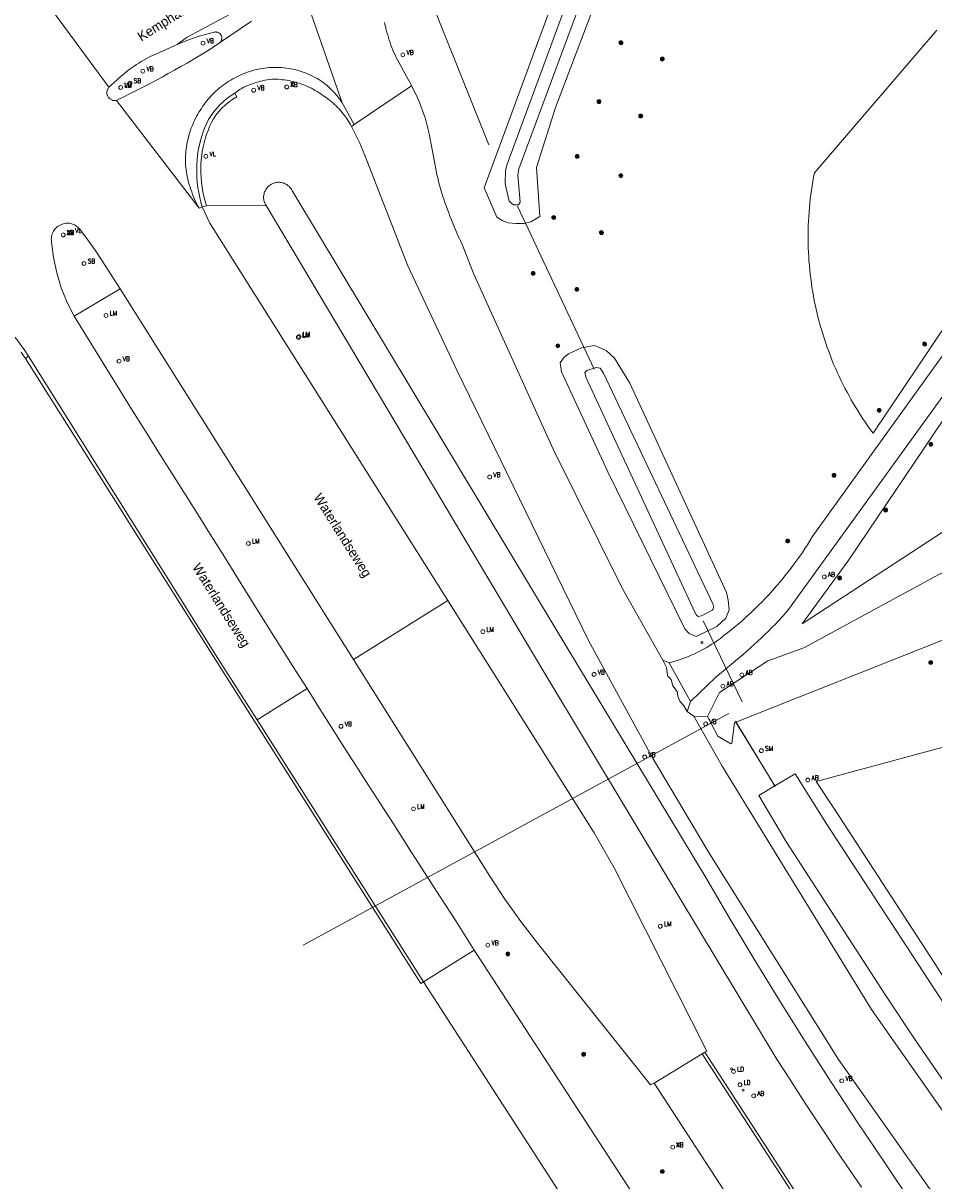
# Model space of a CAD drawing. Header units: metres. Extents: x 138165 to 154469, y 480134 to 494189.
# Tile 111 of 256: x 146881 to 146999, y 483256 to 483406. Entities that reach past the tile are written whole.
import ezdxf

# ---------------------------------------------------------------- set-up
doc = ezdxf.new("R2010")
doc.units = ezdxf.units.M
doc.header["$LTSCALE"] = 0.001
doc.header["$MEASUREMENT"] = 0
for name, color, linetype, lineweight in [('TOP-L-duiker', 7, 'Continuous', 0), ('TOP-L-topo objecten punt', 7, 'Continuous', 0), ('TOP-L-topo objecten vlak', 7, 'Continuous', 0), ('TOP-T-topo huisnummering naamgeving', 7, 'Continuous', 0)]:
    doc.layers.add(name, color=color, linetype=linetype, lineweight=lineweight)
doc.styles.add('Style-INTL_ISO', font='INTL_ISO.shx')
doc.styles.add('Style-STANDARD', font='STANDARD.shx')

# ---------------------------------------------------------------- blocks, each defined once
blk = doc.blocks.new('24')
at = {"layer": 'TOP-L-topo objecten punt', "color": 7, "linetype": 'Continuous', "lineweight": 0}
for radius in [0.025, 0.0182, 0.0115, 0.005]:
    blk.add_circle((0, 0), radius, dxfattribs=at)
blk = doc.blocks.new('131')
at = {"layer": 'TOP-L-topo objecten punt', "color": 7, "linetype": 'Continuous', "lineweight": 0}
blk.add_circle((0, 0), 0.025, dxfattribs=at)
at = {"layer": 'TOP-L-topo objecten punt', "color": 7, "linetype": 'Continuous', "lineweight": 0, "style": 'Style-STANDARD'}
blk.add_text('SM', height=0.06, dxfattribs=at).set_placement((0.0483, 0))
blk = doc.blocks.new('121')
at = {"layer": 'TOP-L-topo objecten punt', "color": 7, "linetype": 'Continuous', "lineweight": 0}
blk.add_circle((0, 0), 0.025, dxfattribs=at)
at = {"layer": 'TOP-L-topo objecten punt', "color": 7, "linetype": 'Continuous', "lineweight": 0, "style": 'Style-STANDARD'}
blk.add_text('LD', height=0.06, dxfattribs=at).set_placement((0.0483, 0))
blk = doc.blocks.new('16')
at = {"layer": 'TOP-L-topo objecten punt', "color": 7, "linetype": 'Continuous', "lineweight": 0}
blk.add_circle((0, 0), 0.025, dxfattribs=at)
at = {"layer": 'TOP-L-topo objecten punt', "color": 7, "linetype": 'Continuous', "lineweight": 0, "style": 'Style-STANDARD'}
blk.add_text('LM', height=0.06, dxfattribs=at).set_placement((0.0483, 0))
blk = doc.blocks.new('15')
at = {"layer": 'TOP-L-topo objecten punt', "color": 7, "linetype": 'Continuous', "lineweight": 0}
blk.add_circle((0, 0), 0.025, dxfattribs=at)
at = {"layer": 'TOP-L-topo objecten punt', "color": 7, "linetype": 'Continuous', "lineweight": 0, "style": 'Style-STANDARD'}
blk.add_text('VL', height=0.06, dxfattribs=at).set_placement((0.0483, 0))
blk = doc.blocks.new('10')
at = {"layer": 'TOP-L-topo objecten punt', "linetype": 'Continuous', "lineweight": 0}
blk.add_circle((0, 0), 0.0125, dxfattribs=at)
blk = doc.blocks.new('14')
at = {"layer": 'TOP-L-topo objecten punt', "color": 7, "linetype": 'Continuous', "lineweight": 0}
blk.add_circle((0, 0), 0.025, dxfattribs=at)
at = {"layer": 'TOP-L-topo objecten punt', "color": 7, "linetype": 'Continuous', "lineweight": 0, "style": 'Style-STANDARD'}
blk.add_text('VB', height=0.06, dxfattribs=at).set_placement((0.0483, 0))
blk = doc.blocks.new('11')
at = {"layer": 'TOP-L-topo objecten punt', "color": 7, "linetype": 'Continuous', "lineweight": 0}
blk.add_circle((0, 0), 0.025, dxfattribs=at)
at = {"layer": 'TOP-L-topo objecten punt', "color": 7, "linetype": 'Continuous', "lineweight": 0, "style": 'Style-STANDARD'}
blk.add_text('AB', height=0.06, dxfattribs=at).set_placement((0.0483, 0))
blk = doc.blocks.new('175')
at = {"layer": 'TOP-L-topo objecten punt', "color": 7, "linetype": 'Continuous', "lineweight": 0}
blk.add_circle((0, 0), 0.025, dxfattribs=at)
at = {"layer": 'TOP-L-topo objecten punt', "color": 7, "linetype": 'Continuous', "lineweight": 0, "style": 'Style-STANDARD'}
blk.add_text('SB', height=0.06, dxfattribs=at).set_placement((0.0483, 0))

msp = doc.modelspace()

# ---------------------------------------------------------------- linework, layer by layer
at = {"layer": 'TOP-L-duiker', "flags": 128}
for points in [[(146916.12, 483452.19), (146940.95, 483390.29)], [(146954.57, 483361.18), (146944.64, 483382.31)], [(146968.72, 483328.53), (146973.79, 483318.05)], [(146916.85, 483286.47), (146972.04, 483316.55)], [(146978.07, 483307.06), (146972.9, 483315.52)]]:
    msp.add_lwpolyline(points, dxfattribs=at)
at = {"layer": 'TOP-L-topo objecten vlak', "flags": 128}
for points in [[(146921.91, 483395.74), (146910.61, 483428.26)], [(146959.04, 483425.25), (146958.98, 483425.59), (146958.68, 483425.98), (146958.35, 483426.13), (146957.83, 483426.13), (146957.29, 483425.65), (146943.33, 483387.77), (146943.08, 483386.96), (146943.04, 483385.21), (146943.55, 483382.99), (146944.15, 483382.48), (146944.79, 483382.52), (146945, 483382.86), (146944.7, 483386.36), (146944.83, 483387.17), (146954.85, 483414.21), (146959.04, 483425.25)], [(146946.68, 483401.97), (146943.61, 483393.63), (146940.31, 483384.7), (146941.26, 483382.52), (146941.96, 483380.89), (146942.66, 483380.47), (146943.45, 483380.17), (146944.43, 483380.06), (146945.52, 483380.07), (146946.39, 483380.3), (146947.11, 483380.73), (146947.55, 483380.98), (146947.12, 483387.32), (146949.58, 483395.14), (146956.48, 483413.36)], [(146881.47, 483411.62), (146891.69, 483397.74)], [(146949.14, 483408.63), (146946.68, 483401.97)], [(146900.55, 483403.31), (146901.83, 483404.23), (146908.7, 483407.9)], [(146910.15, 483406.31), (146906.03, 483403.5)], [(146930.92, 483397.95), (146930.76, 483398.25), (146930.6, 483398.55), (146930.43, 483398.85), (146930.26, 483399.15), (146929.25, 483401.01), (146929.09, 483401.31), (146928.94, 483401.62), (146928.79, 483401.94), (146928.64, 483402.25), (146928.51, 483402.57), (146928.37, 483402.89), (146928.25, 483403.22), (146928.13, 483403.54), (146928.02, 483403.87), (146927.91, 483404.21), (146927.82, 483404.54), (146927.72, 483404.87), (146927.64, 483405.21), (146927.57, 483405.44), (146927.52, 483405.67), (146927.46, 483405.9), (146927.42, 483406.13)], [(146900.55, 483403.31), (146902.01, 483403.91), (146903.4, 483404.38), (146905.34, 483404.9), (146905.42, 483404.91), (146905.49, 483404.92), (146905.57, 483404.92), (146905.64, 483404.91), (146905.72, 483404.9), (146905.79, 483404.87), (146905.86, 483404.84), (146905.93, 483404.81), (146906, 483404.77), (146906.06, 483404.72), (146906.11, 483404.66), (146906.16, 483404.6), (146906.2, 483404.54), (146906.24, 483404.47), (146906.27, 483404.4), (146906.3, 483404.33), (146906.31, 483404.26), (146906.32, 483404.18), (146906.32, 483404.1), (146906.32, 483404.03), (146906.31, 483403.95), (146906.29, 483403.88), (146906.26, 483403.8), (146906.23, 483403.73), (146906.18, 483403.67), (146906.14, 483403.61), (146906.09, 483403.55), (146906.03, 483403.5)], [(146990.75, 483352.88), (146990.41, 483353.34), (146990.08, 483353.81), (146989.75, 483354.28), (146989.43, 483354.76), (146989.11, 483355.24), (146988.81, 483355.73), (146988.51, 483356.22), (146988.21, 483356.71), (146987.92, 483357.21), (146987.64, 483357.71), (146987.37, 483358.22), (146987.1, 483358.73), (146986.84, 483359.24), (146986.59, 483359.76), (146986.34, 483360.28), (146986.1, 483360.8), (146985.87, 483361.32), (146985.64, 483361.85), (146985.42, 483362.39), (146985.21, 483362.92), (146985.01, 483363.46), (146984.81, 483364), (146984.62, 483364.54), (146984.44, 483365.09), (146984.26, 483365.63), (146984.1, 483366.18), (146983.93, 483366.74), (146983.78, 483367.29), (146983.64, 483367.85), (146983.5, 483368.41), (146983.37, 483368.97), (146983.25, 483369.53), (146983.13, 483370.09), (146983.02, 483370.66), (146982.92, 483371.22), (146982.83, 483371.79), (146982.75, 483372.36), (146982.67, 483372.93), (146982.6, 483373.5), (146982.54, 483374.07), (146982.49, 483374.65), (146982.44, 483375.22), (146982.4, 483375.79), (146982.37, 483376.37), (146982.35, 483376.94), (146982.33, 483377.52), (146982.33, 483378.09), (146982.33, 483378.67), (146982.34, 483379.24), (146982.35, 483379.82), (146982.38, 483380.39), (146982.41, 483380.97), (146982.45, 483381.54), (146982.49, 483382.11), (146982.55, 483382.68), (146982.61, 483383.26), (146982.68, 483383.83), (146982.76, 483384.4), (146982.84, 483384.97), (146982.93, 483385.53), (146983.04, 483386.1), (146983.14, 483386.66), (146999.02, 483405.17)], [(146891.69, 483397.74), (146892.74, 483398.71), (146893.01, 483398.95), (146893.27, 483399.19), (146893.55, 483399.42), (146893.82, 483399.65), (146894.1, 483399.87), (146894.39, 483400.08), (146894.68, 483400.29), (146894.97, 483400.5), (146895.27, 483400.69), (146895.57, 483400.89), (146895.88, 483401.07), (146896.18, 483401.25), (146896.5, 483401.43), (146896.81, 483401.59), (146897.13, 483401.76), (146897.45, 483401.91), (146897.78, 483402.06), (146900.55, 483403.31)], [(146906.03, 483403.5), (146905.19, 483402.93), (146904.77, 483402.66), (146904.34, 483402.39), (146903.92, 483402.12), (146903.48, 483401.86), (146903.05, 483401.61), (146902.61, 483401.36), (146901.81, 483400.89), (146901, 483400.43), (146900.19, 483399.97), (146899.38, 483399.52), (146898.57, 483399.07), (146897.75, 483398.63), (146896.93, 483398.2), (146896.1, 483397.77), (146895.27, 483397.34), (146894.45, 483396.92), (146893.61, 483396.51), (146893.29, 483396.35), (146892.97, 483396.2), (146892.65, 483396.04)], [(146903.37, 483382.06), (146903.21, 483382.35), (146903.06, 483382.65), (146902.92, 483382.95), (146902.78, 483383.25), (146902.65, 483383.55), (146902.52, 483383.86), (146902.41, 483384.17), (146902.3, 483384.48), (146902.2, 483384.8), (146902.1, 483385.12), (146902.01, 483385.44), (146901.93, 483385.76), (146901.86, 483386.08), (146901.79, 483386.4), (146901.73, 483386.73), (146901.68, 483387.06), (146901.65, 483387.35), (146901.63, 483387.65), (146901.62, 483387.95), (146901.61, 483388.25), (146901.62, 483388.55), (146901.63, 483388.85), (146901.64, 483389.14), (146901.67, 483389.44), (146901.7, 483389.74), (146901.74, 483390.03), (146901.79, 483390.33), (146901.84, 483390.62), (146901.91, 483390.91), (146901.98, 483391.21), (146902.05, 483391.49), (146902.14, 483391.78), (146902.23, 483392.07), (146902.32, 483392.35), (146902.43, 483392.63), (146902.54, 483392.9), (146902.66, 483393.18), (146902.78, 483393.45), (146902.92, 483393.72), (146903.05, 483393.98), (146903.2, 483394.24), (146903.35, 483394.5), (146903.51, 483394.75), (146903.67, 483395), (146903.83, 483395.25), (146904.01, 483395.49), (146904.18, 483395.73), (146904.37, 483395.97), (146904.55, 483396.2), (146904.75, 483396.42), (146904.95, 483396.64), (146905.16, 483396.85), (146905.37, 483397.06), (146905.58, 483397.27), (146905.81, 483397.46), (146906.03, 483397.66), (146906.26, 483397.84), (146906.5, 483398.02), (146906.74, 483398.2), (146906.98, 483398.37), (146907.23, 483398.53), (146907.49, 483398.68), (146907.74, 483398.84), (146908, 483398.98), (146908.27, 483399.11), (146908.54, 483399.24), (146908.8, 483399.37), (146909.08, 483399.48), (146909.36, 483399.59), (146909.63, 483399.7), (146909.92, 483399.79), (146910.2, 483399.88), (146910.48, 483399.96), (146910.76, 483400.03), (146911.03, 483400.09), (146911.31, 483400.15), (146911.59, 483400.2), (146911.87, 483400.24), (146912.15, 483400.27), (146912.43, 483400.29), (146912.71, 483400.31), (146912.99, 483400.33), (146913.27, 483400.33), (146913.56, 483400.33), (146913.84, 483400.31), (146914.12, 483400.3), (146914.4, 483400.27), (146914.68, 483400.24), (146914.96, 483400.2), (146915.24, 483400.15), (146915.51, 483400.09), (146915.79, 483400.03), (146916.06, 483399.96), (146916.33, 483399.89), (146916.6, 483399.8), (146916.87, 483399.71), (146917.14, 483399.61), (146917.4, 483399.51), (146917.66, 483399.4), (146917.91, 483399.28), (146918.17, 483399.16), (146918.42, 483399.03), (146918.66, 483398.89), (146918.9, 483398.74), (146919.14, 483398.59), (146919.34, 483398.46), (146919.54, 483398.31), (146919.73, 483398.16), (146919.92, 483398.01), (146920.11, 483397.85), (146920.29, 483397.68), (146920.47, 483397.52), (146920.64, 483397.34), (146920.81, 483397.17), (146920.97, 483396.99), (146921.12, 483396.82), (146921.26, 483396.65), (146921.4, 483396.47), (146921.53, 483396.29), (146921.66, 483396.11), (146921.79, 483395.92), (146921.91, 483395.74)], [(146908.01, 483397), (146908.68, 483397.49), (146908.94, 483397.63), (146909.19, 483397.75), (146909.45, 483397.88), (146909.71, 483397.99), (146909.98, 483398.09), (146910.25, 483398.2), (146910.52, 483398.29), (146910.79, 483398.38), (146911.07, 483398.46), (146911.34, 483398.53), (146911.62, 483398.59), (146911.9, 483398.65), (146912.18, 483398.71), (146912.47, 483398.75), (146912.75, 483398.79), (146913.03, 483398.79), (146913.32, 483398.79), (146913.6, 483398.78), (146913.88, 483398.76), (146914.16, 483398.73), (146914.44, 483398.7), (146914.72, 483398.66), (146915, 483398.61), (146915.28, 483398.55), (146915.55, 483398.49), (146915.83, 483398.42), (146916.1, 483398.34), (146916.37, 483398.26), (146916.64, 483398.17), (146916.9, 483398.07), (146917.17, 483397.96), (146917.43, 483397.85), (146917.68, 483397.73), (146917.94, 483397.61), (146918.19, 483397.47), (146918.43, 483397.34), (146918.68, 483397.19), (146918.92, 483397.04), (146919.15, 483396.88), (146919.38, 483396.72), (146919.61, 483396.56), (146919.84, 483396.4), (146920.07, 483396.24), (146920.29, 483396.07), (146920.51, 483395.89), (146920.72, 483395.71), (146920.93, 483395.52), (146921.13, 483395.33), (146921.33, 483395.13), (146921.52, 483394.93), (146921.71, 483394.72), (146921.89, 483394.51), (146922.07, 483394.29), (146922.23, 483394.07), (146922.4, 483393.85), (146922.56, 483393.62), (146922.71, 483393.38), (146922.86, 483393.15), (146923, 483392.91), (146923.14, 483392.66)], [(146892.65, 483396.04), (146892.57, 483396.03), (146892.48, 483396.02), (146892.39, 483396.02), (146892.3, 483396.03), (146892.21, 483396.05), (146892.13, 483396.07), (146892.04, 483396.1), (146891.96, 483396.14), (146891.89, 483396.19), (146891.81, 483396.24), (146891.75, 483396.3), (146891.68, 483396.36), (146891.63, 483396.43), (146891.58, 483396.5), (146891.53, 483396.58), (146891.5, 483396.66), (146891.47, 483396.74), (146891.44, 483396.83), (146891.43, 483396.92), (146891.42, 483397.01), (146891.42, 483397.1), (146891.43, 483397.18), (146891.45, 483397.27), (146891.47, 483397.36), (146891.5, 483397.44), (146891.54, 483397.52), (146891.58, 483397.6), (146891.64, 483397.67), (146891.69, 483397.74)], [(146908.01, 483397), (146907, 483396.32), (146906.53, 483395.92), (146906.09, 483395.5), (146905.67, 483395.05), (146905.28, 483394.58), (146904.93, 483394.08), (146904.61, 483393.55), (146904.33, 483393), (146904.08, 483392.43), (146903.86, 483391.84), (146903.67, 483391.26), (146903.5, 483390.69), (146903.37, 483390.12), (146903.26, 483389.54), (146903.17, 483388.96), (146903.11, 483388.37), (146903.07, 483387.78), (146903.06, 483387.19), (146903.06, 483386.6), (146903.09, 483385.97), (146903.14, 483385.34), (146903.22, 483384.71), (146903.32, 483384.08), (146903.45, 483383.46), (146903.6, 483382.84), (146903.78, 483382.24)], [(146904.32, 483382.38), (146903.98, 483383.58), (146903.85, 483384.19), (146903.75, 483384.81), (146903.67, 483385.43), (146903.62, 483386.05), (146903.59, 483386.68), (146903.59, 483387.23), (146903.61, 483387.79), (146903.65, 483388.34), (146903.71, 483388.9), (146903.79, 483389.45), (146903.9, 483390), (146904.02, 483390.54), (146904.18, 483391.07), (146904.35, 483391.6), (146904.53, 483392.13), (146904.74, 483392.65), (146904.97, 483393.16), (146905.24, 483393.64), (146905.55, 483394.11), (146905.92, 483394.59), (146906.33, 483395.04), (146906.78, 483395.47), (146907.26, 483395.86), (146907.76, 483396.21), (146908.28, 483396.52), (146908.01, 483397)], [(146923.49, 483392.9), (146930.92, 483397.95)], [(146963.48, 483323.43), (146958.18, 483332.86), (146949.26, 483350.83), (146938.98, 483373.52), (146937.46, 483377.36), (146937.25, 483377.81), (146937.04, 483378.26), (146936.84, 483378.72), (146936.64, 483379.18), (146936.45, 483379.64), (146936.26, 483380.1), (146936.08, 483380.56), (146935.9, 483381.03), (146935.73, 483381.47), (146935.56, 483381.91), (146935.39, 483382.35), (146935.24, 483382.8), (146935.08, 483383.25), (146934.94, 483383.7), (146934.8, 483384.15), (146934.67, 483384.61), (146934.54, 483385.06), (146934.42, 483385.52), (146934.31, 483385.98), (146934.2, 483386.44), (146934.1, 483386.91), (146934.01, 483387.37), (146933.4, 483390.58), (146933.35, 483390.95), (146933.28, 483391.32), (146933.21, 483391.69), (146933.13, 483392.05), (146933.04, 483392.42), (146932.95, 483392.78), (146932.85, 483393.14), (146932.75, 483393.5), (146932.62, 483393.92), (146932.48, 483394.33), (146932.33, 483394.74), (146932.18, 483395.15), (146932.02, 483395.56), (146931.85, 483395.97), (146931.68, 483396.37), (146931.5, 483396.77), (146931.31, 483397.16), (146931.12, 483397.56), (146930.92, 483397.95)], [(146892.65, 483396.04), (146903.37, 483382.06)], [(146921.91, 483395.74), (146923.49, 483392.9)], [(146923.14, 483392.66), (146923.49, 483392.9)], [(146923.14, 483392.66), (146923.4, 483392.15), (146923.66, 483391.64), (146923.91, 483391.12), (146924.15, 483390.59), (146924.39, 483390.07), (146924.61, 483389.54), (146924.83, 483389.01), (146930.42, 483374.58), (146936.79, 483361.07), (146953.84, 483326.01), (146962.1, 483310.85), (146969.38, 483298.65), (146986.28, 483271.64), (146998.36, 483254.5)], [(147076.77, 483385.2), (147074.87, 483388.27), (147041.14, 483376.06), (147041.1, 483376.07), (147030.22, 483375.55), (147035.01, 483385.64), (147025.05, 483385.28), (147027.05, 483390.55), (147013.91, 483373.18), (147001.13, 483356.51), (146987.61, 483336.45), (146981.57, 483328.16), (147000, 483340.24), (147046.12, 483365.04), (147070.41, 483378.42), (147076.77, 483385.2)], [(146996.21, 483252.36), (146992.27, 483258.24), (146988.77, 483263.46), (146985.33, 483268.71), (146981.94, 483273.99), (146978.61, 483279.32), (146975.33, 483284.67), (146972.11, 483290.06), (146968.94, 483295.48), (146949.55, 483327.66), (146915.51, 483384.2), (146915.46, 483384.31), (146915.41, 483384.42), (146915.34, 483384.52), (146915.27, 483384.62), (146915.2, 483384.72), (146915.11, 483384.81), (146915.03, 483384.9), (146914.93, 483384.98), (146914.84, 483385.06), (146914.73, 483385.12), (146914.63, 483385.19), (146914.52, 483385.24), (146914.4, 483385.29), (146914.29, 483385.33), (146914.17, 483385.36), (146914.05, 483385.39), (146913.93, 483385.41), (146913.8, 483385.42), (146913.68, 483385.42), (146913.56, 483385.42), (146913.44, 483385.41), (146913.31, 483385.39), (146913.19, 483385.36), (146913.08, 483385.32), (146912.96, 483385.28), (146912.85, 483385.23), (146912.74, 483385.17), (146912.63, 483385.11), (146912.53, 483385.04), (146912.43, 483384.96), (146912.34, 483384.88), (146912.26, 483384.79), (146912.18, 483384.7), (146912.1, 483384.6), (146912.03, 483384.5), (146911.97, 483384.39), (146911.92, 483384.28), (146911.87, 483384.17), (146911.83, 483384.05), (146911.8, 483383.93), (146911.77, 483383.81), (146911.75, 483383.69), (146911.74, 483383.57), (146911.74, 483383.45), (146911.74, 483383.32), (146911.76, 483383.2), (146911.78, 483383.08), (146911.8, 483382.96), (146911.84, 483382.84), (146911.88, 483382.72), (146911.93, 483382.61), (146911.99, 483382.5), (146912.05, 483382.4)], [(146903.37, 483382.06), (146903.78, 483382.24)], [(146903.78, 483382.24), (146904.32, 483382.38)], [(146935.61, 483331.18), (146904.76, 483380.12), (146903.78, 483382.24)], [(146912.05, 483382.4), (146904.32, 483382.38)], [(146912.05, 483382.4), (146947.92, 483322.13), (146965.42, 483293.01), (146978.31, 483271.63), (146979.85, 483269.25), (146981.39, 483266.87), (146982.94, 483264.5), (146984.5, 483262.13), (146986.07, 483259.78), (146987.65, 483257.42), (146989.24, 483255.08)], [(146893.13, 483371.62), (146890.81, 483375.23), (146889.89, 483376.63), (146888.92, 483377.99), (146887.91, 483379.33), (146887.79, 483379.46), (146887.66, 483379.59), (146887.52, 483379.7), (146887.37, 483379.81), (146887.21, 483379.89), (146887.04, 483379.97), (146886.87, 483380.03), (146886.69, 483380.07), (146886.51, 483380.1), (146886.33, 483380.11), (146886.14, 483380.1), (146885.96, 483380.08), (146885.78, 483380.04), (146885.61, 483379.99), (146885.43, 483379.92), (146885.27, 483379.84), (146885.12, 483379.75), (146884.97, 483379.64), (146884.83, 483379.51), (146884.71, 483379.38), (146884.6, 483379.23), (146884.5, 483379.08), (146884.41, 483378.92), (146884.34, 483378.75), (146884.29, 483378.58), (146884.24, 483378.4), (146884.22, 483378.22), (146884.21, 483378.03), (146884.22, 483377.85), (146884.24, 483377.67), (146884.49, 483375.66), (146884.92, 483373.67), (146885.51, 483371.73), (146886.27, 483369.85), (146887.18, 483368.04)], [(147006.31, 483376.06), (146990.75, 483352.88)], [(147069.6, 483373.23), (147050.14, 483362.62), (147042.1, 483357.8), (146981.79, 483325.06), (146977.1, 483323.37), (146970.83, 483319.24), (146969.28, 483316.15)], [(146887.18, 483368.04), (146893.13, 483371.62)], [(146923.39, 483323.52), (146893.13, 483371.62)], [(146881.26, 483362.86), (146880.69, 483363.72), (146880.39, 483364.14), (146880.09, 483364.56), (146879.77, 483364.97), (146879.45, 483365.37), (146879.12, 483365.77), (146878.78, 483366.15), (146878.45, 483366.53), (146878.12, 483366.9), (146877.78, 483367.27), (146877.43, 483367.62), (146877.06, 483367.96), (146876.67, 483368.26)], [(146887.18, 483368.04), (146894.71, 483355.86), (146896.42, 483353.15), (146898.12, 483350.43), (146899.83, 483347.72), (146903.25, 483342.29), (146904.95, 483339.57), (146906.66, 483336.86), (146909.75, 483331.89), (146912.85, 483326.92), (146915.96, 483321.97), (146917.37, 483319.75)], [(146956.16, 483363.6), (146954.63, 483364.24), (146952.96, 483363.94), (146951.27, 483363.17), (146950.69, 483362.74), (146950.17, 483361.99), (146950.36, 483360.83), (146956.37, 483347.87), (146966.35, 483327.5), (146966.92, 483326.89), (146967.8, 483326.53), (146970.51, 483327.81), (146971.68, 483328.89), (146972.11, 483329.96), (146971.98, 483331.24), (146971.73, 483332.22), (146959.2, 483359.36), (146957.23, 483362.62), (146956.16, 483363.6)], [(147000.9, 483364.54), (146982.86, 483339.42), (146982.55, 483338.91), (146982.23, 483338.41), (146981.91, 483337.91), (146981.58, 483337.42), (146981.24, 483336.93), (146980.89, 483336.44), (146980.54, 483335.96), (146980.19, 483335.48), (146979.83, 483335.01), (146979.46, 483334.54), (146979.08, 483334.08), (146978.7, 483333.62), (146978.32, 483333.17), (146977.93, 483332.72), (146977.53, 483332.28), (146977.13, 483331.84), (146976.72, 483331.41), (146976.31, 483330.98), (146975.89, 483330.56), (146975.46, 483330.14), (146975.04, 483329.72), (146974.6, 483329.32), (146974.16, 483328.92), (146973.72, 483328.52), (146973.27, 483328.13), (146972.81, 483327.75), (146972.35, 483327.37), (146971.89, 483327), (146971.42, 483326.63), (146970.95, 483326.27), (146970.47, 483325.92), (146970.15, 483325.71), (146969.83, 483325.5), (146969.51, 483325.3), (146969.19, 483325.11), (146968.86, 483324.92), (146968.52, 483324.74), (146968.19, 483324.57), (146967.85, 483324.4), (146967.5, 483324.24), (146967.16, 483324.09), (146966.81, 483323.94), (146966.46, 483323.8), (146966.1, 483323.66), (146965.75, 483323.54), (146965.39, 483323.42), (146965.03, 483323.3), (146964.66, 483323.2), (146964.3, 483323.1)], [(146972.96, 483315.42), (146999.55, 483325.97), (147012.18, 483332.47), (147016.41, 483336.86), (147024.09, 483340.18), (147028.75, 483340.22), (147042.51, 483346.81), (147051.68, 483356.54), (147067.57, 483364.41), (147071.91, 483364.62), (147076.76, 483362.8), (147082.24, 483359.54)], [(146880.3, 483363.4), (146880.58, 483363), (146880.87, 483362.59)], [(146880.87, 483362.59), (146881.26, 483362.86)], [(146880.87, 483362.59), (146905.45, 483323.59), (146932.12, 483281.53), (146932.45, 483281.75)], [(146910.9, 483315.7), (146905.78, 483323.77), (146881.26, 483362.86)], [(146955.81, 483360.66), (146955.37, 483361.33), (146954.87, 483361.39), (146953.66, 483361), (146953.39, 483360.75), (146953.51, 483360.13), (146967.62, 483329.69), (146967.84, 483329.27), (146968.09, 483329.09), (146968.52, 483329.18), (146969.9, 483329.92), (146970.01, 483330.07), (146970.08, 483330.31), (146970.02, 483330.65), (146955.81, 483360.66)], [(146967.08, 483318.1), (146970.33, 483321.18), (146973.43, 483323.79), (146973.91, 483324.2), (146974.39, 483324.62), (146974.87, 483325.04), (146975.34, 483325.47), (146975.81, 483325.9), (146976.27, 483326.33), (146976.73, 483326.78), (146977.18, 483327.22), (146977.63, 483327.67), (146978.08, 483328.13), (146978.51, 483328.59), (146978.95, 483329.06), (146979.38, 483329.53), (146979.8, 483330), (147001.25, 483359.7)], [(146935.61, 483331.18), (146923.39, 483323.52)], [(146968.93, 483272.62), (146969.2, 483272.72), (146957.17, 483296.52), (146954.6, 483301.04), (146935.61, 483331.18)], [(146962.38, 483268.59), (146961.91, 483268.36), (146947.26, 483286.74), (146945.08, 483289.56), (146943, 483292.46), (146941.05, 483295.44), (146923.39, 483323.52)], [(146964.3, 483323.1), (146963.48, 483323.43)], [(146963.48, 483323.43), (146963.96, 483322.49), (146964.08, 483321.4), (146964.56, 483320.94), (146964.77, 483320.11), (146965.35, 483319.4), (146965.45, 483318.76), (146965.71, 483318.15), (146966.2, 483317.51), (146966.66, 483316.79)], [(146967.08, 483318.1), (146964.3, 483323.1)], [(146917.37, 483319.75), (146910.9, 483315.7)], [(146917.37, 483319.75), (146919.09, 483317.03), (146922.24, 483312.09), (146925.39, 483307.16), (146928.56, 483302.24), (146930.57, 483299.08), (146932.59, 483295.91), (146934.63, 483292.76), (146936.67, 483289.62), (146939.02, 483285.84)], [(146966.66, 483316.79), (146967.08, 483318.1)], [(146932.45, 483281.75), (146910.9, 483315.7)], [(146967.51, 483316.19), (146966.66, 483316.79)], [(146969.28, 483316.15), (146967.51, 483316.19)], [(147008.34, 483253.39), (147006.2, 483256.24), (147003.52, 483259.84), (147000, 483264.67), (146990.56, 483278.12), (146971.17, 483309.69), (146967.51, 483316.19)], [(146969.28, 483316.15), (146970.64, 483313.57), (146972.32, 483312.59), (146972.45, 483312.66), (146972.78, 483315.35), (146972.96, 483315.42)], [(146978.02, 483307.15), (146972.96, 483315.42)], [(147034.71, 483235.09), (147033.17, 483236.91), (147030.92, 483239.6), (147028.52, 483242.54), (147025.76, 483245.98), (147024.54, 483247.52), (147022.27, 483250.42), (147019.64, 483253.87), (147017.43, 483256.81), (147014.88, 483260.27), (147012.36, 483263.78), (147010.38, 483266.58), (147008.86, 483268.76), (147006.67, 483271.96), (147003.98, 483275.99), (147001.85, 483279.24), (147000, 483282.13), (146998.74, 483284.12), (146985.73, 483304.13), (146983.36, 483307.72), (147003.5, 483313.16)], [(147017.12, 483254.31), (147013.63, 483259.17), (147010.51, 483263.56), (147006.86, 483268.78), (147003.41, 483273.77), (147000, 483278.79), (146984.69, 483302.24), (146980.64, 483308.72), (146978.02, 483307.15)], [(146978.02, 483307.15), (146975.92, 483305.89), (146979.52, 483299.86), (146992.34, 483280.02), (146996.13, 483274.32), (147000, 483268.67), (147002.23, 483265.49), (147004.23, 483262.67), (147006.49, 483259.55), (147009.16, 483255.93), (147011.95, 483252.22)], [(146932.45, 483281.75), (146939.02, 483285.84)], [(146939.02, 483285.84), (146970.95, 483236.76)], [(146932.45, 483281.75), (146964.31, 483232.42)], [(146962.38, 483268.59), (146968.61, 483272.41)], [(146968.93, 483272.62), (146968.61, 483272.41)], [(146968.61, 483272.41), (146985.54, 483246.27)], [(147736.9, 482803.68), (147736.99, 482804.09), (147733.52, 482805.03), (147732.42, 482805.41), (147731.34, 482805.83), (147730.27, 482806.28), (147709.44, 482816.02), (147637.34, 482849.37), (147565.04, 482882.27), (147492.53, 482914.72), (147396.05, 482957.37), (147281.44, 483007.37), (147245.63, 483023.52), (147210.58, 483041.27), (147176.37, 483060.58), (147138.18, 483084.91), (147101.74, 483111.78), (147067.23, 483141.09), (147043.29, 483165.99), (147021.54, 483192.82), (147002.13, 483221.38), (146968.93, 483272.62)], [(146979.48, 483242.32), (146962.38, 483268.59)]]:
    msp.add_lwpolyline(points, dxfattribs=at)

# ---------------------------------------------------------------- block references
at = {"layer": 'TOP-L-topo objecten punt', "xscale": 10, "yscale": 10, "zscale": 10}
for name, p in [('14', (146903.88, 483403.46)), ('14', (146929.78, 483401.95)), ('24', (146958.06, 483403.52)), ('24', (146963.42, 483401.42)), ('15', (146896.08, 483399.84)), ('14', (146896.08, 483399.84)), ('16', (146893.21, 483397.71)), ('15', (146893.21, 483397.71)), ('14', (146893.21, 483397.71)), ('175', (146894.41, 483398.28)), ('14', (146914.74, 483397.79)), ('11', (146914.74, 483397.79)), ('14', (146910.45, 483397.36)), ('24', (146955.22, 483395.87)), ('24', (146960.63, 483394.02)), ('15', (146904.25, 483388.79)), ('24', (146952.38, 483388.8)), ('24', (146958.05, 483386.28)), ('24', (146949.33, 483380.85)), ('16', (146885.76, 483378.6)), ('14', (146885.76, 483378.6)), ('11', (146885.76, 483378.6)), ('15', (146886.82, 483378.87)), ('24', (146955.53, 483378.9)), ('175', (146888.46, 483374.89)), ('24', (146946.68, 483373.62)), ('24', (146952.34, 483371.54)), ('16', (146891.3, 483368.14)), ('16', (146916.23, 483365.31)), ('16', (146916.34, 483365.42)), ('24', (146949.88, 483364.21)), ('24', (146997.43, 483364.44)), ('14', (146893, 483362.23)), ('24', (146991.54, 483355.84)), ('24', (146998.24, 483351.45)), ('14', (146941.04, 483347.2)), ('24', (146985.68, 483347.42)), ('24', (146992.39, 483342.91)), ('16', (146909.75, 483338.58)), ('24', (146979.69, 483338.9)), ('11', (146984.42, 483334.25)), ('24', (146986.42, 483334.09)), ('16', (146940.15, 483327.14)), ('10', (146968.57, 483325.74)), ('24', (146998.21, 483323.15)), ('14', (146954.58, 483321.6)), ('11', (146973.73, 483321.55)), ('11', (146971.27, 483320.07)), ('14', (146921.77, 483314.87)), ('14', (146969.04, 483315.18)), ('14', (146961.14, 483310.88)), ('131', (146976.27, 483311.7)), ('11', (146982.29, 483307.9)), ('16', (146931.17, 483304.16)), ('16', (146963.16, 483288.94)), ('14', (146940.81, 483286.48)), ('24', (146943.4, 483285.35)), ('24', (146953.22, 483272.34)), ('10', (146972.38, 483270.46)), ('121', (146972.65, 483270.11)), ('121', (146973.49, 483268.38)), ('14', (146986.69, 483268.89)), ('10', (146973.92, 483267.69)), ('11', (146975.26, 483266.95)), ('11', (146964.77, 483260.29)), ('14', (146964.77, 483260.29)), ('24', (146963.44, 483257.13))]:
    msp.add_blockref(name, p, dxfattribs=at)

# ---------------------------------------------------------------- texts
at = {"layer": 'TOP-T-topo huisnummering naamgeving', "style": 'Style-INTL_ISO'}
for s, rotation, p in [('Kemphaanweg', 32, (146895.88, 483403.65)), ('Waterlandseweg', 302.1, (146918.15, 483344.59)), ('Waterlandseweg', 302.1, (146902.43, 483335.52))]:
    msp.add_text(s, height=1.25, rotation=rotation, dxfattribs=at).set_placement(p)

doc.saveas('drawing.dxf')
